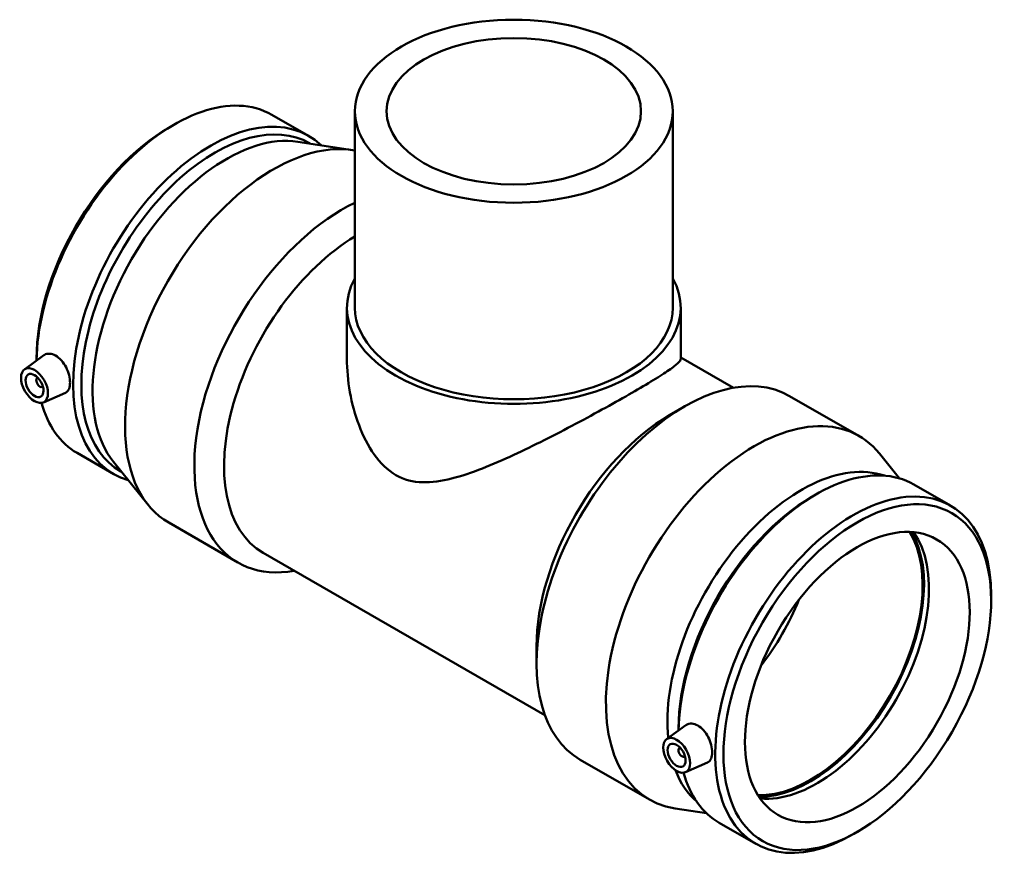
# Model space of a CAD drawing. Header units: millimetres. Extents: x -207 to 1570, y -259 to 1608.
# Tile 7 of 7: x 1183 to 1570, y 1093 to 1428. Entities that reach past the tile are written whole.
import ezdxf

# ---------------------------------------------------------------- set-up
doc = ezdxf.new("R2010")
doc.units = ezdxf.units.MM
doc.layers.add('Visible (ANSI)', color=7, linetype='Continuous', lineweight=50)

msp = doc.modelspace()

# ---------------------------------------------------------------- linework, layer by layer
at = {"layer": 'Visible (ANSI)'}
for p, q in [((1282.254, 1390.615), (1296.634, 1382.334)), ((1314.896, 1391.995), (1314.896, 1314.736)), ((1439.896, 1391.995), (1439.896, 1314.736)), ((1242.135, 1385.79), (1243.756, 1386.731)), ((1292.454, 1379.999), (1313.973, 1376.701)), ((1297.113, 1379.402), (1297.389, 1379.243)), ((1311.771, 1314.736), (1311.771, 1294.677)), ((1443.021, 1314.736), (1443.021, 1294.677)), ((1184.962, 1290.505), (1192.55, 1296.032)), ((1189.713, 1294.758), (1189.713, 1293.965)), ((1443.021, 1295.179), (1463.718, 1283.26)), ((1190.054, 1287.107), (1190.228, 1287.207)), ((1192.05, 1283.641), (1192.224, 1283.741)), ((1192.433, 1277.531), (1201.066, 1281.339)), ((1485.851, 1280.035), (1513.106, 1264.34)), ((1438.644, 1272.487), (1444.455, 1275.859)), ((1205.678, 1257.637), (1220.058, 1249.356)), ((1528.995, 1247.66), (1521.159, 1257.391)), ((1219.978, 1254.144), (1233.633, 1237.187)), ((1222.834, 1250.414), (1223.109, 1250.255)), ((1534.734, 1245.221), (1549.114, 1236.94)), ((1494.614, 1240.397), (1496.236, 1241.338)), ((1241.685, 1230.238), (1268.941, 1214.542)), ((1278.891, 1218.332), (1389.612, 1154.573)), ((1565.078, 1199.819), (1565.078, 1201.694)), ((1386.344, 1181.667), (1386.344, 1174.948)), ((1437.442, 1145.112), (1445.029, 1150.638)), ((1442.193, 1149.365), (1442.193, 1148.572)), ((1442.708, 1141.814), (1442.533, 1141.714)), ((1444.704, 1138.348), (1444.529, 1138.247)), ((1403.51, 1137.049), (1430.766, 1121.354)), ((1444.913, 1132.138), (1453.545, 1135.946)), ((1453.168, 1115.984), (1440.818, 1117.877)), ((1458.157, 1112.244), (1472.537, 1103.963)), ((1512.657, 1108.788), (1511.035, 1107.847))]:
    msp.add_line(p, q, dxfattribs=at)
for centre, major_axis, ratio in [((1377.396, 1391.995), (-62.5, 0), 0.5758617), ((1377.396, 1391.995), (-50, 0), 0.5758617), ((1188.93, 1284.152), (3.743, -6.499), 0.5780931), ((1188.93, 1284.152), (2.495, -4.333), 0.5780931), ((1512.453, 1169.514), (-37.14, -64.494), 0.5780931), ((1512.453, 1169.514), (-31.19, -54.161), 0.5780931), ((1441.41, 1138.759), (3.743, -6.499), 0.5780931), ((1441.41, 1138.759), (2.495, -4.333), 0.5780931)]:
    msp.add_ellipse(centre, major_axis=major_axis, ratio=ratio, dxfattribs=at)
for centre, major_axis, ratio, start_param, end_param in [((1243.966, 1324.126), (38.288, 66.489), 0.5780931, 0, 2.3369978), ((1258.346, 1315.845), (38.288, 66.489), 0.5780931, 6.1431689, 9.5647944), ((1259.973, 1314.908), (37.14, 64.494), 0.5780931, 0, 3.1415927), ((1242.338, 1325.063), (-37.14, -64.494), 0.5780931, 3.9289245, 5.4958534), ((1264.382, 1312.369), (37.14, 64.494), 0.5780931, 0.2208202, 2.9207725), ((1282.855, 1301.731), (41.17, 71.493), 0.5780931, 0.2020193, 3.1415927), ((1310.111, 1286.036), (-41.17, -71.493), 0.5780931, 3.8429448, 6.7342121), ((1315.944, 1282.676), (-37.053, -64.344), 0.5780931, 3.9450362, 6.2831853), ((1377.396, 1314.736), (65.625, 0), 0.5758617, 2.831748, 6.5930299), ((1377.396, 1314.736), (-62.5, 0), 0.5758617, 0, 3.1415927), ((1444.68, 1208.542), (41.17, 71.493), 0.5780931, 0, 3.1415927), ((1191.052, 1285.374), (0.998, -1.733), 0.5780931, 2.9593736, 6.4654043), ((1243.966, 1324.126), (-38.288, -66.489), 0.5780931, 5.7650944, 6.2831853), ((1438.847, 1211.901), (-37.053, -64.344), 0.5780931, 3.9289245, 5.4958534), ((1471.936, 1192.847), (41.17, 71.493), 0.5780931, 6.0623651, 9.6455981), ((1490.409, 1182.209), (37.14, 64.494), 0.5780931, 0.1132678, 2.4612467), ((1496.445, 1178.733), (38.288, 66.489), 0.5780931, 0, 2.3369978), ((1494.818, 1179.67), (-37.14, -64.494), 0.5780931, 3.9289245, 5.4958534), ((1510.825, 1170.452), (38.288, 66.489), 0.5780931, 5.4958534, 10.2121098), ((1493.952, 1180.168), (-31.19, -54.161), 0.5780931, 0.2999192, 2.8416734), ((1493.952, 1180.168), (-31.564, -54.811), 0.5780931, 0.3174193, 2.8241733), ((1496.445, 1178.733), (-31.19, -54.161), 0.5780931, 0.258498, 2.8830947), ((1451.642, 1204.533), (31.19, 54.161), 0.5780931, 4.4714021, 4.9533759), ((1443.531, 1139.981), (0.998, -1.733), 0.5780931, 2.9593736, 6.4654043), ((1490.409, 1182.209), (-37.14, -64.494), 0.5780931, 5.8452421, 6.1699175), ((1496.445, 1178.733), (-38.288, -66.489), 0.5780931, 5.7650944, 6.2831853)]:
    msp.add_ellipse(centre, major_axis=major_axis, ratio=ratio, start_param=start_param, end_param=end_param, dxfattribs=at)
for points, knots in [([(1192.55, 1296.031), (1192.638, 1296.096), (1192.729, 1296.155), (1193.395, 1296.547), (1194.115, 1296.723), (1195.659, 1296.622), (1196.483, 1296.345), (1197.239, 1295.909)], [4.43853632, 4.43853632, 4.43853632, 4.43853632, 4.49002233, 4.49002233, 4.81094528, 4.81094528, 5.13186823, 5.13186823, 5.13186823, 5.13186823]), ([(1197.239, 1295.909), (1197.996, 1295.473), (1198.784, 1294.823), (1200.201, 1293.219), (1200.83, 1292.266), (1201.809, 1290.366), (1202.224, 1289.292), (1202.771, 1287.189), (1202.904, 1286.161), (1202.904, 1284.414), (1202.771, 1283.579), (1202.224, 1282.251), (1201.809, 1281.759), (1201.239, 1281.422), (1201.154, 1281.379), (1201.065, 1281.34)], [0, 0, 0, 0, 0.320923, 0.320923, 0.6418459, 0.6418459, 0.9624065, 0.9624065, 1.2829671, 1.2829671, 1.6035276, 1.6035276, 1.9240882, 1.9240882, 1.9772197, 1.9772197, 1.9772197, 1.9772197]), ([(1443.021, 1294.677), (1443.021, 1294.243), (1442.679, 1293.683), (1441.155, 1292.209), (1439.972, 1291.292), (1436.733, 1289.061), (1434.672, 1287.743), (1429.765, 1284.745), (1426.918, 1283.065), (1420.681, 1279.473), (1417.195, 1277.507), (1409.737, 1273.384), (1405.765, 1271.227), (1397.642, 1266.916), (1393.483, 1264.756), (1385.279, 1260.629), (1381.234, 1258.662), (1373.302, 1254.991), (1369.133, 1253.165), (1360.895, 1249.947), (1356.827, 1248.552), (1348.948, 1246.577), (1345.141, 1245.994), (1337.829, 1246.223), (1334.318, 1247.048), (1327.666, 1250.878), (1324.858, 1253.692), (1320.078, 1260.427), (1318.105, 1264.338), (1314.933, 1272.677), (1313.741, 1277.101), (1312.158, 1285.975), (1311.771, 1290.425), (1311.771, 1294.677)], [5.6442957, 5.6442957, 5.6442957, 5.6442957, 6.9675071, 6.9675071, 8.2907186, 8.2907186, 9.6139301, 9.6139301, 10.9371416, 10.9371416, 12.2603531, 12.2603531, 13.5835646, 13.5835646, 14.9067761, 14.9067761, 16.2299876, 16.2299876, 17.6410615, 17.6410615, 19.0521354, 19.0521354, 20.4632093, 20.4632093, 21.8742832, 21.8742832, 23.2853571, 23.2853571, 24.696431, 24.696431, 26.107505, 26.107505, 27.5185789, 27.5185789, 27.5185789, 27.5185789]), ([(1445.03, 1150.638), (1445.118, 1150.702), (1445.208, 1150.762), (1445.875, 1151.154), (1446.594, 1151.33), (1448.139, 1151.229), (1448.962, 1150.951), (1450.475, 1150.08), (1451.263, 1149.429), (1452.68, 1147.825), (1453.31, 1146.872), (1454.289, 1144.973), (1454.704, 1143.899), (1455.251, 1141.796), (1455.383, 1140.768), (1455.383, 1139.021), (1455.251, 1138.185), (1454.704, 1136.858), (1454.289, 1136.366), (1453.718, 1136.029), (1453.633, 1135.985), (1453.545, 1135.947)], [1.8726022, 1.8726022, 1.8726022, 1.8726022, 1.9240882, 1.9240882, 2.2450112, 2.2450112, 2.5659341, 2.5659341, 2.8868571, 2.8868571, 3.20778, 3.20778, 3.5283406, 3.5283406, 3.8489012, 3.8489012, 4.1694617, 4.1694617, 4.4900223, 4.4900223, 4.5431538, 4.5431538, 4.5431538, 4.5431538])]:
    msp.add_open_spline(points, degree=3, knots=knots, dxfattribs=at)

doc.saveas('drawing.dxf')
